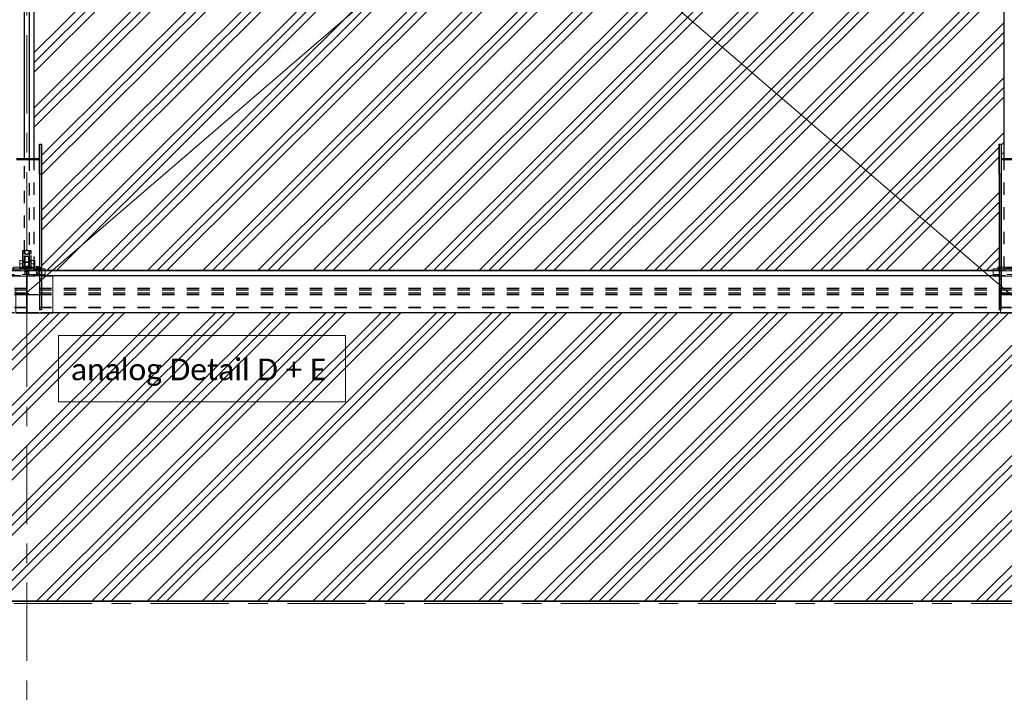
# Model space of a CAD drawing. Header units: metres. Extents: x -25 to 81, y -4 to 26.
# Tile 31 of 53: x 29.91 to 37.91, y -0.02 to 5.5. Entities that reach past the tile are written whole.
import ezdxf

# ---------------------------------------------------------------- set-up
doc = ezdxf.new("R2010")
doc.units = ezdxf.units.M
for name, pattern in [('Rasterlinie', [1.11125, 0.635, -0.15875, 0.15875, -0.15875]), ('Strich', [0.3175, 0.15875, -0.15875]), ('Verdeckt', [0.15, 0.1, -0.05])]:
    doc.linetypes.add(name, pattern=pattern)
for name, color, linetype, lineweight in [('_Verdeckte Linien_', 7, 'Strich', 18), ('A-DETL-THIN', 151, 'Continuous', 18), ('A-FLOR', 192, 'Continuous', 35), ('A-FLOR-PATT', 8, 'Continuous', 50), ('S-BEAM', 12, 'Continuous', 35), ('S-BEAM-HDLN', 1, 'Verdeckt', 25), ('S-COLS-HDLN', 52, 'Verdeckt', 25), ('S-GRID', 1, 'Continuous', 9), ('Text', 250, 'Continuous', 9), ('Tragwerksverbindungen', 7, 'Continuous', 18)]:
    doc.layers.add(name, color=color, linetype=linetype, lineweight=lineweight)
doc.styles.add('Calibri_4', font='calibri.ttf', dxfattribs={"height": 0.175})

# ---------------------------------------------------------------- blocks, each defined once
blk = doc.blocks.new('FP_32-Dach _Draufsicht_')
at = {"layer": 'A-FLOR-PATT', "lineweight": 18}
for p, q in [((18.6235, 5.1561), (20.2477, 6.7741)), ((18.6235, 4.7088), (20.6967, 6.7741)), ((18.6235, 5.077), (20.3271, 6.7741)), ((18.6235, 4.6297), (20.7761, 6.7741)), ((18.6235, 5.2352), (20.1683, 6.7741)), ((18.6235, 4.7879), (20.6174, 6.7741)), ((18.6235, 5.1561), (20.2477, 6.7741)), ((18.6235, 4.7088), (20.6967, 6.7741)), ((18.6235, 5.077), (20.3271, 6.7741)), ((18.6235, 4.6297), (20.7761, 6.7741)), ((18.6235, 5.2352), (20.1683, 6.7741)), ((18.6235, 4.7879), (20.6174, 6.7741)), ((18.6835, 4.3213), (21.1457, 6.7741)), ((18.6835, 3.874), (21.5948, 6.7741)), ((18.6835, 4.2422), (21.2251, 6.7741)), ((18.6835, 3.7949), (21.6741, 6.7741)), ((18.6835, 4.4003), (21.0664, 6.7741)), ((18.6835, 3.953), (21.5154, 6.7741)), ((18.6835, 3.5057), (21.9644, 6.7741)), ((18.6835, 4.3213), (21.1457, 6.7741)), ((18.6835, 3.874), (21.5948, 6.7741)), ((18.6835, 4.2422), (21.2251, 6.7741)), ((18.6835, 3.7949), (21.6741, 6.7741)), ((18.6835, 4.4003), (21.0664, 6.7741)), ((18.6835, 3.953), (21.5154, 6.7741)), ((18.6835, 3.5057), (21.9644, 6.7741)), ((18.722, 3.465), (22.0438, 6.7741)), ((18.722, 3.465), (22.0438, 6.7741)), ((18.8014, 3.465), (22.1231, 6.7741)), ((18.8014, 3.465), (22.1231, 6.7741)), ((19.0916, 3.465), (22.4134, 6.7741)), ((19.0916, 3.465), (22.4134, 6.7741)), ((19.171, 3.465), (22.4928, 6.7741)), ((19.171, 3.465), (22.4928, 6.7741)), ((19.2504, 3.465), (22.5722, 6.7741)), ((19.2504, 3.465), (22.5722, 6.7741)), ((19.5407, 3.465), (22.8624, 6.7741)), ((19.5407, 3.465), (22.8624, 6.7741)), ((19.62, 3.465), (22.9418, 6.7741)), ((19.62, 3.465), (22.9418, 6.7741)), ((19.6994, 3.465), (23.0212, 6.7741)), ((19.6994, 3.465), (23.0212, 6.7741)), ((19.9897, 3.465), (23.3114, 6.7741)), ((19.9897, 3.465), (23.3114, 6.7741)), ((20.069, 3.465), (23.3908, 6.7741)), ((20.069, 3.465), (23.3908, 6.7741)), ((20.1484, 3.465), (23.4702, 6.7741)), ((20.1484, 3.465), (23.4702, 6.7741)), ((20.4387, 3.465), (23.7604, 6.7741)), ((20.4387, 3.465), (23.7604, 6.7741)), ((20.5181, 3.465), (23.8398, 6.7741)), ((20.5181, 3.465), (23.8398, 6.7741)), ((20.5974, 3.465), (23.9192, 6.7741)), ((20.5974, 3.465), (23.9192, 6.7741)), ((20.8877, 3.465), (24.2095, 6.7741)), ((20.8877, 3.465), (24.2095, 6.7741)), ((20.9671, 3.465), (24.2888, 6.7741)), ((20.9671, 3.465), (24.2888, 6.7741)), ((21.0465, 3.465), (24.3682, 6.7741)), ((21.0465, 3.465), (24.3682, 6.7741)), ((21.3367, 3.465), (24.6585, 6.7741)), ((21.3367, 3.465), (24.6585, 6.7741)), ((21.4161, 3.465), (24.7378, 6.7741)), ((21.4161, 3.465), (24.7378, 6.7741)), ((21.4955, 3.465), (24.8172, 6.7741)), ((21.4955, 3.465), (24.8172, 6.7741)), ((21.7857, 3.465), (25.1075, 6.7741)), ((21.7857, 3.465), (25.1075, 6.7741)), ((21.8651, 3.465), (25.1869, 6.7741)), ((21.8651, 3.465), (25.1869, 6.7741)), ((21.9445, 3.465), (25.2662, 6.7741)), ((21.9445, 3.465), (25.2662, 6.7741)), ((22.2347, 3.465), (25.5565, 6.7741)), ((22.2347, 3.465), (25.5565, 6.7741)), ((22.3141, 3.465), (25.6359, 6.7741)), ((22.3141, 3.465), (25.6359, 6.7741)), ((22.3935, 3.465), (25.7152, 6.7741)), ((22.3935, 3.465), (25.7152, 6.7741)), ((22.6838, 3.465), (26.0055, 6.7741)), ((22.6838, 3.465), (26.0055, 6.7741)), ((22.7631, 3.465), (26.0849, 6.7741)), ((22.7631, 3.465), (26.0849, 6.7741)), ((22.8425, 3.465), (26.1643, 6.7741)), ((22.8425, 3.465), (26.1643, 6.7741)), ((23.1328, 3.465), (26.4545, 6.7741)), ((23.1328, 3.465), (26.4545, 6.7741)), ((23.2121, 3.465), (26.5035, 6.7439)), ((23.2121, 3.465), (26.5035, 6.7439)), ((23.2915, 3.465), (26.5035, 6.6648)), ((23.2915, 3.465), (26.5035, 6.6648)), ((23.5818, 3.465), (26.5035, 6.3756)), ((23.5818, 3.465), (26.5035, 6.3756)), ((23.6612, 3.465), (26.5035, 6.2966)), ((23.6612, 3.465), (26.5035, 6.2966)), ((23.7405, 3.465), (26.5035, 6.2175)), ((23.7405, 3.465), (26.5035, 6.2175)), ((24.0308, 3.465), (26.5035, 5.9283)), ((24.0308, 3.465), (26.5035, 5.9283)), ((24.1102, 3.465), (26.5035, 5.8493)), ((24.1102, 3.465), (26.5035, 5.8493)), ((24.1896, 3.465), (26.5035, 5.7702)), ((24.1896, 3.465), (26.5035, 5.7702)), ((24.4798, 3.465), (26.5035, 5.481)), ((24.4798, 3.465), (26.5035, 5.481)), ((24.5592, 3.465), (26.5035, 5.402)), ((24.5592, 3.465), (26.5035, 5.402)), ((24.6386, 3.465), (26.5035, 5.3229)), ((24.6386, 3.465), (26.5035, 5.3229)), ((24.9288, 3.465), (26.5035, 5.0337)), ((24.9288, 3.465), (26.5035, 5.0337)), ((25.0082, 3.465), (26.5035, 4.9546)), ((25.0082, 3.465), (26.5035, 4.9546)), ((25.0876, 3.465), (26.5035, 4.8756)), ((25.0876, 3.465), (26.5035, 4.8756)), ((25.3778, 3.465), (26.5035, 4.5864)), ((25.3778, 3.465), (26.5035, 4.5864)), ((26.4795, 4.4834), (26.5035, 4.5073)), ((26.4795, 4.4834), (26.5035, 4.5073)), ((25.4572, 3.465), (26.4635, 4.4675)), ((25.4572, 3.465), (26.4635, 4.4675)), ((26.4795, 4.4044), (26.5035, 4.4283)), ((26.4795, 4.4044), (26.5035, 4.4283)), ((18.6579, 4.3748), (18.6675, 4.3844)), ((18.6579, 4.3748), (18.6675, 4.3844)), ((25.5366, 3.465), (26.4635, 4.3884)), ((25.5366, 3.465), (26.4635, 4.3884)), ((25.8269, 3.465), (26.4635, 4.0993)), ((25.8269, 3.465), (26.4635, 4.0993)), ((25.9062, 3.465), (26.4635, 4.0202)), ((25.9062, 3.465), (26.4635, 4.0202)), ((25.9856, 3.465), (26.4635, 3.9411)), ((25.9856, 3.465), (26.4635, 3.9411)), ((26.2759, 3.465), (26.4635, 3.6519)), ((26.2759, 3.465), (26.4635, 3.6519)), ((26.3552, 3.465), (26.4635, 3.5729)), ((26.3552, 3.465), (26.4635, 3.5729)), ((26.4496, 3.4799), (26.4535, 3.4838)), ((26.4496, 3.4799), (26.4535, 3.4838)), ((16.3971, 0.7806), (18.7466, 3.1213)), ((16.3971, 0.7806), (18.7466, 3.1213)), ((16.4764, 0.7806), (18.8278, 3.123)), ((16.4764, 0.7806), (18.8278, 3.123)), ((16.5558, 0.7806), (18.9071, 3.123)), ((16.5558, 0.7806), (18.9071, 3.123)), ((16.8461, 0.7806), (19.1974, 3.123)), ((16.8461, 0.7806), (19.1974, 3.123)), ((16.9254, 0.7806), (19.2768, 3.123)), ((16.9254, 0.7806), (19.2768, 3.123)), ((17.0048, 0.7806), (19.3562, 3.123)), ((17.0048, 0.7806), (19.3562, 3.123)), ((17.2951, 0.7806), (19.6464, 3.123)), ((17.2951, 0.7806), (19.6464, 3.123)), ((17.3745, 0.7806), (19.7258, 3.123)), ((17.3745, 0.7806), (19.7258, 3.123)), ((17.4538, 0.7806), (19.8052, 3.123)), ((17.4538, 0.7806), (19.8052, 3.123)), ((17.7441, 0.7806), (20.0954, 3.123)), ((17.7441, 0.7806), (20.0954, 3.123)), ((17.8235, 0.7806), (20.1748, 3.123)), ((17.8235, 0.7806), (20.1748, 3.123)), ((17.9028, 0.7806), (20.2542, 3.123)), ((17.9028, 0.7806), (20.2542, 3.123)), ((18.1931, 0.7806), (20.5445, 3.123)), ((18.1931, 0.7806), (20.5445, 3.123)), ((18.2725, 0.7806), (20.6238, 3.123)), ((18.2725, 0.7806), (20.6238, 3.123)), ((18.3519, 0.7806), (20.7032, 3.123)), ((18.3519, 0.7806), (20.7032, 3.123)), ((18.6421, 0.7806), (20.9935, 3.123)), ((18.6421, 0.7806), (20.9935, 3.123)), ((18.7215, 0.7806), (21.0728, 3.123)), ((18.7215, 0.7806), (21.0728, 3.123)), ((18.8009, 0.7806), (21.1522, 3.123)), ((18.8009, 0.7806), (21.1522, 3.123)), ((19.0911, 0.7806), (21.4425, 3.123)), ((19.0911, 0.7806), (21.4425, 3.123)), ((19.1705, 0.7806), (21.5219, 3.123)), ((19.1705, 0.7806), (21.5219, 3.123)), ((19.2499, 0.7806), (21.6012, 3.123)), ((19.2499, 0.7806), (21.6012, 3.123)), ((19.5401, 0.7806), (21.8915, 3.123)), ((19.5401, 0.7806), (21.8915, 3.123)), ((19.6195, 0.7806), (21.9709, 3.123)), ((19.6195, 0.7806), (21.9709, 3.123)), ((19.6989, 0.7806), (22.0502, 3.123)), ((19.6989, 0.7806), (22.0502, 3.123)), ((19.9892, 0.7806), (22.3405, 3.123)), ((19.9892, 0.7806), (22.3405, 3.123)), ((20.0685, 0.7806), (22.4199, 3.123)), ((20.0685, 0.7806), (22.4199, 3.123)), ((20.1479, 0.7806), (22.4993, 3.123)), ((20.1479, 0.7806), (22.4993, 3.123)), ((20.4382, 0.7806), (22.7895, 3.123)), ((20.4382, 0.7806), (22.7895, 3.123)), ((20.5175, 0.7806), (22.8689, 3.123)), ((20.5175, 0.7806), (22.8689, 3.123)), ((20.5969, 0.7806), (22.9483, 3.123)), ((20.5969, 0.7806), (22.9483, 3.123)), ((20.8872, 0.7806), (23.2385, 3.123)), ((20.8872, 0.7806), (23.2385, 3.123)), ((20.9666, 0.7806), (23.3179, 3.123)), ((20.9666, 0.7806), (23.3179, 3.123)), ((21.0459, 0.7806), (23.3973, 3.123)), ((21.0459, 0.7806), (23.3973, 3.123)), ((21.3362, 0.7806), (23.6875, 3.123)), ((21.3362, 0.7806), (23.6875, 3.123)), ((21.4156, 0.7806), (23.7669, 3.123)), ((21.4156, 0.7806), (23.7669, 3.123)), ((21.4949, 0.7806), (23.8463, 3.123)), ((21.4949, 0.7806), (23.8463, 3.123)), ((21.7852, 0.7806), (24.1366, 3.123)), ((21.7852, 0.7806), (24.1366, 3.123)), ((21.8646, 0.7806), (24.2159, 3.123)), ((21.8646, 0.7806), (24.2159, 3.123)), ((21.944, 0.7806), (24.2953, 3.123)), ((21.944, 0.7806), (24.2953, 3.123)), ((22.2342, 0.7806), (24.5856, 3.123)), ((22.2342, 0.7806), (24.5856, 3.123)), ((22.3136, 0.7806), (24.6649, 3.123)), ((22.3136, 0.7806), (24.6649, 3.123)), ((22.393, 0.7806), (24.7443, 3.123)), ((22.393, 0.7806), (24.7443, 3.123)), ((22.6832, 0.7806), (25.0346, 3.123)), ((22.6832, 0.7806), (25.0346, 3.123)), ((22.7626, 0.7806), (25.114, 3.123)), ((22.7626, 0.7806), (25.114, 3.123)), ((22.842, 0.7806), (25.1933, 3.123)), ((22.842, 0.7806), (25.1933, 3.123)), ((23.1323, 0.7806), (25.4836, 3.123)), ((23.1323, 0.7806), (25.4836, 3.123)), ((23.2116, 0.7806), (25.563, 3.123)), ((23.2116, 0.7806), (25.563, 3.123)), ((23.291, 0.7806), (25.6423, 3.123)), ((23.291, 0.7806), (25.6423, 3.123)), ((23.5813, 0.7806), (25.9326, 3.123)), ((23.5813, 0.7806), (25.9326, 3.123)), ((23.6606, 0.7806), (26.012, 3.123)), ((23.6606, 0.7806), (26.012, 3.123)), ((23.74, 0.7806), (26.0914, 3.123)), ((23.74, 0.7806), (26.0914, 3.123)), ((24.0303, 0.7806), (26.3816, 3.123)), ((24.0303, 0.7806), (26.3816, 3.123)), ((24.1097, 0.7806), (26.461, 3.123)), ((24.1097, 0.7806), (26.461, 3.123)), ((24.189, 0.7806), (26.5386, 3.1213)), ((24.189, 0.7806), (26.5386, 3.1213)), ((24.4793, 0.7806), (26.8306, 3.123)), ((24.4793, 0.7806), (26.8306, 3.123)), ((24.5587, 0.7806), (26.91, 3.123)), ((24.5587, 0.7806), (26.91, 3.123)), ((24.638, 0.7806), (26.9894, 3.123)), ((24.638, 0.7806), (26.9894, 3.123)), ((24.9283, 0.7806), (27.2796, 3.123)), ((24.9283, 0.7806), (27.2796, 3.123)), ((25.0077, 0.7806), (27.359, 3.123)), ((25.0077, 0.7806), (27.359, 3.123)), ((25.0871, 0.7806), (27.4384, 3.123)), ((25.0871, 0.7806), (27.4384, 3.123)), ((25.3773, 0.7806), (27.7287, 3.123)), ((25.3773, 0.7806), (27.7287, 3.123)), ((25.4567, 0.7806), (27.808, 3.123)), ((25.4567, 0.7806), (27.808, 3.123)), ((25.5361, 0.7806), (27.8874, 3.123)), ((25.5361, 0.7806), (27.8874, 3.123)), ((25.8263, 0.7806), (28.1777, 3.123)), ((25.8263, 0.7806), (28.1777, 3.123)), ((25.9057, 0.7806), (28.257, 3.123)), ((25.9057, 0.7806), (28.257, 3.123)), ((25.9851, 0.7806), (28.3364, 3.123)), ((25.9851, 0.7806), (28.3364, 3.123)), ((26.2753, 0.7806), (28.6267, 3.123)), ((26.2753, 0.7806), (28.6267, 3.123)), ((26.3547, 0.7806), (28.7061, 3.123)), ((26.3547, 0.7806), (28.7061, 3.123)), ((26.4341, 0.7806), (28.7854, 3.123)), ((26.4341, 0.7806), (28.7854, 3.123))]:
    blk.add_line(p, q, dxfattribs=at)
blk = doc.blocks.new('HEB Träger - HEB 500-V42-Dach _Draufsicht_')
at = {"layer": 'S-BEAM', "lineweight": 25}
for p, q in [((26.4135, 15.4655), (18.7135, 15.4655)), ((26.4135, 15.463), (18.7135, 15.463)), ((26.4135, 15.4243), (18.7135, 15.4243)), ((26.4135, 15.4219), (18.7135, 15.4219)), ((26.4735, 15.123), (18.7735, 15.123))]:
    blk.add_line(p, q, dxfattribs=at)
at = {"layer": 'S-BEAM-HDLN'}
for p, q in [((18.7135, 15.4655), (18.4136, 15.4655)), ((18.7135, 15.463), (18.4136, 15.463)), ((26.7135, 15.4655), (26.4136, 15.4655)), ((26.7135, 15.463), (26.4136, 15.463)), ((18.7135, 15.4243), (18.4136, 15.4243)), ((18.7135, 15.4219), (18.4136, 15.4219)), ((26.7135, 15.4243), (26.4136, 15.4243)), ((26.7135, 15.4219), (26.4136, 15.4219)), ((46.5635, 15.3208), (-1.4365, 15.3208)), ((46.5635, 15.3064), (-1.4365, 15.3064)), ((46.5635, 15.2821), (-1.4365, 15.2821)), ((46.5635, 15.2677), (-1.4365, 15.2677)), ((46.5635, 15.1666), (-1.4365, 15.1666)), ((46.5635, 15.1642), (-1.4365, 15.1642)), ((-1.4365, 15.1255), (46.5635, 15.1255)), ((18.7735, 15.123), (18.4736, 15.123)), ((26.7735, 15.123), (26.4736, 15.123))]:
    blk.add_line(p, q, dxfattribs=at)
blk = doc.blocks.new('Rundstahl Träger - RB 36-V40-Dach _Draufsicht_')
at = {"layer": 'S-BEAM', "lineweight": 25}
for p, q in [((2.5435, 16.3748), (2.5435, 19.2329)), ((2.5835, 19.2329), (2.5835, 16.3748))]:
    blk.add_line(p, q, dxfattribs=at)
for start_param, end_param in [(0, 3.141593), (3.154186, 6.270592)]:
    blk.add_ellipse((2.5635, 19.2329), major_axis=(0.02, 0), ratio=0.750552, start_param=start_param, end_param=end_param, dxfattribs=at)
at = {"layer": 'S-BEAM-HDLN'}
for p, q in [((2.5435, 15.6139), (2.5435, 16.3748)), ((2.5835, 16.3748), (2.5835, 15.6139))]:
    blk.add_line(p, q, dxfattribs=at)
for start_param, end_param in [(0.012594, 3.128999), (3.141593, 6.283185)]:
    blk.add_ellipse((2.5635, 15.6139), major_axis=(0.02, 0), ratio=0.750552, start_param=start_param, end_param=end_param, dxfattribs=at)
blk = doc.blocks.new('Öse43 - Öse2-1138535-Dach _Draufsicht_')
at = {"layer": 'S-COLS-HDLN'}
for p, q in [((2.5287, 28.2251), (2.5287, 28.2049)), ((2.5437, 28.2251), (2.5287, 28.2251)), ((2.5287, 28.2049), (2.5287, 28.087)), ((2.5287, 28.2049), (2.5437, 28.2049)), ((2.5437, 28.2049), (2.5437, 28.2251)), ((2.5437, 28.087), (2.5437, 28.2049)), ((2.5287, 28.1463), (2.5437, 28.1463)), ((2.5287, 28.1359), (2.5437, 28.1359)), ((2.5437, 28.0988), (2.5287, 28.0988)), ((2.5287, 28.087), (2.5287, 28.077)), ((2.5287, 28.087), (2.5437, 28.087)), ((2.5437, 28.077), (2.5437, 28.087)), ((2.5437, 28.077), (2.5287, 28.077))]:
    blk.add_line(p, q, dxfattribs=at)
blk = doc.blocks.new('Öse44 - Öse2-1138549-Dach _Draufsicht_')
at = {"layer": 'S-COLS-HDLN'}
for p, q in [((2.5835, 40.0819), (2.5835, 40.0616)), ((2.5985, 40.0819), (2.5835, 40.0819)), ((2.5985, 40.0616), (2.5985, 40.0819)), ((2.5835, 40.0616), (2.5835, 39.944)), ((2.5835, 40.0616), (2.5985, 40.0616)), ((2.5835, 40.0033), (2.5985, 40.0033)), ((2.5985, 39.944), (2.5985, 40.0616)), ((2.5835, 39.9929), (2.5985, 39.9929)), ((2.5985, 39.9558), (2.5835, 39.9558)), ((2.5835, 39.944), (2.5835, 39.934)), ((2.5835, 39.944), (2.5985, 39.944)), ((2.5985, 39.934), (2.5835, 39.934)), ((2.5985, 39.934), (2.5985, 39.944))]:
    blk.add_line(p, q, dxfattribs=at)
blk = doc.blocks.new('SP-TV-Schraube_Mutter_001 - M36-1128529-Dach _Draufsicht_')
at = {"layer": '_Verdeckte Linien_'}
for p, q in [((0, 0.0225), (-0.0275, 0.0225)), ((-0.0275, 0), (-0.0275, 0.0225)), ((-0.0275, 0), (0, 0)), ((-0.018, -0.0698), (-0.018, 0)), ((0.0275, 0.0225), (0, 0.0225)), ((0, 0.0225), (0, 0)), ((0, 0), (0.0275, 0)), ((0.018, 0), (0.018, -0.0698)), ((0.0275, 0.0225), (0.0275, 0)), ((0, -0.0698), (-0.0275, -0.0698)), ((-0.0275, -0.0988), (-0.0275, -0.0698)), ((0.0275, -0.0698), (0, -0.0698)), ((0, -0.0698), (0, -0.0988)), ((0.0275, -0.0698), (0.0275, -0.0988)), ((-0.0275, -0.0988), (0, -0.0988)), ((0, -0.0988), (0.0275, -0.0988))]:
    blk.add_line(p, q, dxfattribs=at)
blk = doc.blocks.new('Verbindungsblech21 - Verbindungsblech2-1138668-Dach _Draufsicht_')
at = {"layer": 'S-COLS-HDLN'}
for p, q in [((2.5605, 27.9041), (2.5605, 27.8697)), ((2.5605, 27.9041), (2.5665, 27.9041)), ((2.5665, 27.8814), (2.5605, 27.8814)), ((2.5605, 27.8697), (2.5605, 27.8426)), ((2.5665, 27.8697), (2.5605, 27.8697)), ((2.5605, 27.8426), (2.5605, 27.7387)), ((2.5605, 27.8426), (2.5665, 27.8426)), ((2.5665, 27.8697), (2.5665, 27.9041)), ((2.5665, 27.8426), (2.5665, 27.8697)), ((2.5665, 27.7387), (2.5665, 27.8426)), ((2.5605, 27.7773), (2.5665, 27.7773)), ((2.5665, 27.7623), (2.5605, 27.7623)), ((2.5605, 27.7387), (2.5605, 27.7261)), ((2.5665, 27.7387), (2.5605, 27.7387)), ((2.5605, 27.7261), (2.5665, 27.7261)), ((2.5665, 27.7261), (2.5665, 27.7387))]:
    blk.add_line(p, q, dxfattribs=at)
blk = doc.blocks.new('Verbindungsblech22 - Verbindungsblech2-1138746-Dach _Draufsicht_')
at = {"layer": 'S-COLS-HDLN'}
for p, q in [((2.5605, 28.0622), (2.5605, 28.0259)), ((2.5605, 28.0622), (2.5665, 28.0622)), ((2.5665, 28.0496), (2.5605, 28.0496)), ((2.5605, 28.0259), (2.5605, 28.0109)), ((2.5665, 28.0259), (2.5605, 28.0259)), ((2.5605, 28.0109), (2.5605, 27.9069)), ((2.5605, 28.0109), (2.5665, 28.0109)), ((2.5665, 28.0259), (2.5665, 28.0622)), ((2.5665, 28.0109), (2.5665, 28.0259)), ((2.5665, 27.9069), (2.5665, 28.0109)), ((2.5605, 27.9456), (2.5665, 27.9456)), ((2.5665, 27.9185), (2.5605, 27.9185)), ((2.5605, 27.9069), (2.5605, 27.8841)), ((2.5665, 27.9069), (2.5605, 27.9069)), ((2.5605, 27.8841), (2.5665, 27.8841)), ((2.5665, 27.8841), (2.5665, 27.9069))]:
    blk.add_line(p, q, dxfattribs=at)
blk = doc.blocks.new('Lasche richtig23 - Lasche richtig-1138765-Dach _Draufsicht_')
at = {"layer": 'S-COLS-HDLN'}
for p, q in [((2.546, 28.1823), (2.581, 28.1823)), ((2.546, 28.1823), (2.546, 28.1755)), ((2.546, 28.1823), (2.546, 28.0891)), ((2.581, 28.0891), (2.581, 28.1823)), ((2.581, 28.1755), (2.581, 28.1823)), ((2.546, 28.1353), (2.581, 28.1353)), ((2.581, 28.0982), (2.546, 28.0982)), ((2.546, 28.0891), (2.546, 28.0367)), ((2.581, 28.0367), (2.581, 28.0891)), ((2.546, 28.0654), (2.581, 28.0654)), ((2.581, 28.0589), (2.546, 28.0589)), ((2.546, 28.0367), (2.581, 28.0367))]:
    blk.add_line(p, q, dxfattribs=at)
blk = doc.blocks.new('SP-TV-Schraube_DIN4017_001 - M12-V54-Dach _Draufsicht_')
at = {"layer": '_Verdeckte Linien_'}
for p, q in [((2.6395, 3.4984), (2.6485, 3.4989)), ((2.6395, 3.4975), (2.6395, 3.4984)), ((2.6485, 3.4971), (2.6395, 3.4975)), ((2.6395, 3.4975), (2.6395, 3.49)), ((2.6485, 3.4914), (2.6395, 3.4909)), ((2.6395, 3.49), (2.6485, 3.4896)), ((2.6425, 3.4457), (2.6425, 3.4905)), ((2.6485, 3.4989), (2.6575, 3.4984)), ((2.6485, 3.4971), (2.6485, 3.4989)), ((2.6575, 3.4975), (2.6485, 3.4971)), ((2.6485, 3.4896), (2.6485, 3.4971)), ((2.6575, 3.4909), (2.6485, 3.4914)), ((2.6485, 3.4896), (2.6575, 3.49)), ((2.6545, 3.4905), (2.6545, 3.4457)), ((2.6575, 3.4984), (2.6575, 3.4975)), ((2.6575, 3.49), (2.6575, 3.4975))]:
    blk.add_line(p, q, dxfattribs=at)
for centre, start_param, end_param in [((2.6485, 3.4905), 0, 3.141593), ((2.6485, 3.4905), 3.141593, 6.283185), ((2.6485, 3.4457), 0, 3.141593), ((2.6485, 3.4457), 3.141593, 6.283185)]:
    blk.add_ellipse(centre, major_axis=(0.006, 0), ratio=0.087156, start_param=start_param, end_param=end_param, dxfattribs=at)
blk = doc.blocks.new('SP-TV-AP-Rechteck_002 - AP-Rechteck-V56-Dach _Draufsicht_')
at = {"layer": '_Verdeckte Linien_'}
for p, q in [((2.7135, 3.4219), (2.4735, 3.4219)), ((2.4735, 3.4219), (2.4735, 3.4202)), ((2.4735, 3.1471), (2.4735, 3.4202)), ((2.4735, 3.4202), (2.6835, 3.4202)), ((2.4735, 3.123), (2.7735, 3.123))]:
    blk.add_line(p, q, dxfattribs=at)
at = {"layer": 'Tragwerksverbindungen'}
for p, q in [((2.6835, 3.4202), (2.7735, 3.4202)), ((2.7735, 3.4219), (2.7135, 3.4219)), ((2.7735, 3.4219), (2.7735, 3.4202)), ((2.7735, 3.4202), (2.7735, 3.1213)), ((2.4735, 3.1471), (2.4735, 3.1468)), ((2.4735, 3.1213), (2.4735, 3.1467)), ((2.7735, 3.1213), (2.4735, 3.1213))]:
    blk.add_line(p, q, dxfattribs=at)
blk = doc.blocks.new('SP-TV-AP-Rechteck_002 - AP-Rechteck-V59-Dach _Draufsicht_')
at = {"layer": '_Verdeckte Linien_'}
for p, q in [((2.7135, 3.4655), (2.4135, 3.4655)), ((2.4536, 3.4804), (2.6835, 3.4804)), ((2.6835, 3.4351), (2.4636, 3.4351)), ((2.4636, 3.4202), (2.6835, 3.4202))]:
    blk.add_line(p, q, dxfattribs=at)
at = {"layer": 'Tragwerksverbindungen'}
for p, q in [((2.4135, 3.4351), (2.4135, 3.4804)), ((2.4135, 3.4804), (2.4535, 3.4804)), ((2.6835, 3.4804), (2.7135, 3.4804)), ((2.7135, 3.4804), (2.7135, 3.4351)), ((2.4635, 3.4351), (2.4135, 3.4351)), ((2.4135, 3.4351), (2.4135, 3.4202)), ((2.4135, 3.4202), (2.4635, 3.4202)), ((2.7135, 3.4351), (2.6835, 3.4351)), ((2.6835, 3.4202), (2.7135, 3.4202)), ((2.7135, 3.4351), (2.7135, 3.4202))]:
    blk.add_line(p, q, dxfattribs=at)
blk = doc.blocks.new('SP-TV-AP-Rechteck_002 - AP-Rechteck-V60-Dach _Draufsicht_')
at = {"layer": '_Verdeckte Linien_'}
for p, q in [((2.6735, 3.4786), (2.4535, 3.4786)), ((2.4636, 3.4936), (2.6735, 3.4936)), ((2.6735, 3.4796), (2.4636, 3.4796)), ((2.4636, 3.4647), (2.6735, 3.4647)), ((2.6735, 3.4936), (2.6735, 3.4796)), ((2.6735, 3.4796), (2.6735, 3.4647))]:
    blk.add_line(p, q, dxfattribs=at)
at = {"layer": 'Tragwerksverbindungen'}
for p, q in [((2.4535, 3.4796), (2.4535, 3.4936)), ((2.4535, 3.4936), (2.4635, 3.4936)), ((2.4635, 3.4796), (2.4535, 3.4796)), ((2.4535, 3.4796), (2.4535, 3.4647)), ((2.4535, 3.4647), (2.4635, 3.4647))]:
    blk.add_line(p, q, dxfattribs=at)

msp = doc.modelspace()

# ---------------------------------------------------------------- linework, layer by layer
at = {"layer": 'A-DETL-THIN'}
for p, q in [((37.9724, 10.1694), (29.9724, 3.2879)), ((29.9724, 10.1294), (37.9724, 3.2665))]:
    msp.add_line(p, q, dxfattribs=at)
at = {"layer": 'A-FLOR'}
msp.add_line((9.9724, 0.7812), (57.9724, 0.7812), dxfattribs=at)
at = {"layer": 'S-BEAM', "lineweight": 25}
for p, q in [((30.0324, 4.3748), (30.0324, 8.9147)), ((37.9124, 4.3748), (37.9124, 8.9147)), ((30.0764, 4.3748), (30.0764, 4.4909)), ((30.0764, 4.4909), (30.0924, 4.4909)), ((30.0764, 4.4909), (30.0764, 4.3748)), ((30.0924, 4.4909), (30.0924, 4.2482)), ((30.0924, 4.4909), (30.0924, 3.3997)), ((37.8724, 4.2482), (37.8724, 4.4909)), ((37.8724, 4.4909), (37.8884, 4.4909)), ((37.8724, 4.4909), (37.8724, 3.3997)), ((37.8884, 4.4909), (37.8884, 4.3748)), ((37.8884, 4.4909), (37.8884, 4.3748)), ((29.8884, 4.3748), (30.0764, 4.3748)), ((30.0764, 4.3643), (29.8884, 4.3643)), ((30.0764, 4.2482), (30.0764, 4.3643)), ((30.0764, 4.3643), (30.0764, 3.2679)), ((37.8884, 4.3748), (38.0764, 4.3748)), ((37.8884, 4.3643), (37.8884, 4.2482)), ((38.0764, 4.3643), (37.8884, 4.3643)), ((37.8884, 4.3643), (37.8884, 3.2679)), ((30.0924, 4.2482), (30.0764, 4.2482)), ((30.0764, 4.2482), (30.0764, 3.1471)), ((30.0924, 4.2482), (30.0924, 3.1471)), ((37.8884, 4.2482), (37.8724, 4.2482)), ((37.8724, 4.2482), (37.8724, 3.1471)), ((37.8884, 3.1471), (37.8884, 4.2482)), ((30.0764, 3.2679), (29.8884, 3.2679)), ((38.0764, 3.2679), (37.8884, 3.2679)), ((30.0924, 3.1471), (30.0764, 3.1471)), ((37.8884, 3.1471), (37.8724, 3.1471))]:
    msp.add_line(p, q, dxfattribs=at)
at = {"layer": 'S-BEAM-HDLN'}
for p, q in [((30.0324, 3.4814), (30.0324, 4.3748)), ((30.0764, 4.3748), (30.0764, 4.3643)), ((30.0764, 4.3748), (30.0764, 4.3643)), ((37.8884, 4.3748), (37.8884, 4.3643)), ((37.8884, 4.3748), (37.8884, 4.3643)), ((37.9124, 3.4814), (37.9124, 4.3748)), ((30.0324, 3.4918), (29.9124, 3.4918)), ((29.9124, 3.4814), (30.0324, 3.4814)), ((38.0324, 3.4918), (37.9124, 3.4918)), ((37.9124, 3.4814), (38.0324, 3.4814)), ((30.0764, 3.3997), (30.0924, 3.3997)), ((37.8724, 3.3997), (37.8884, 3.3997)), ((29.8884, 3.2789), (30.0764, 3.2789)), ((37.8884, 3.2789), (38.0764, 3.2789))]:
    msp.add_line(p, q, dxfattribs=at)
at = {"layer": 'S-GRID', "linetype": 'Rasterlinie'}
for p, q in [((29.9724, 25.3796), (29.9724, -0.0229)), ((8.7531, 0.7635), (58.6241, 0.7635))]:
    msp.add_line(p, q, dxfattribs=at)
at = {"layer": 'Text', "flags": 128}
msp.add_lwpolyline([(30.2296, 2.9385), (32.5601, 2.9385), (32.5601, 2.4013), (30.2296, 2.4013)], close=True, dxfattribs=at)

# ---------------------------------------------------------------- block references
at = {"layer": '_Verdeckte Linien_', "rotation": 89.99999999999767}
msp.add_blockref('SP-TV-Schraube_Mutter_001 - M36-1128529-Dach _Draufsicht_', (29.9375, 3.5195), dxfattribs=at)
at = {"layer": '_Verdeckte Linien_'}
for name, p in [('SP-TV-AP-Rechteck_002 - AP-Rechteck-V59-Dach _Draufsicht_', (27.4089, 0)), ('SP-TV-AP-Rechteck_002 - AP-Rechteck-V60-Dach _Draufsicht_', (27.4089, 0)), ('SP-TV-Schraube_DIN4017_001 - M12-V54-Dach _Draufsicht_', (27.4089, 0)), ('SP-TV-Schraube_DIN4017_001 - M12-V54-Dach _Draufsicht_', (27.4089, -0.0078)), ('SP-TV-AP-Rechteck_002 - AP-Rechteck-V59-Dach _Draufsicht_', (35.4089, 0)), ('SP-TV-AP-Rechteck_002 - AP-Rechteck-V60-Dach _Draufsicht_', (35.4089, 0)), ('SP-TV-AP-Rechteck_002 - AP-Rechteck-V56-Dach _Draufsicht_', (27.4089, 0)), ('SP-TV-AP-Rechteck_002 - AP-Rechteck-V56-Dach _Draufsicht_', (35.4089, 0))]:
    msp.add_blockref(name, p, dxfattribs=at)
at = {"layer": 'A-FLOR'}
msp.add_blockref('FP_32-Dach _Draufsicht_', (11.4089, 0), dxfattribs=at)
at = {"layer": 'S-BEAM-HDLN'}
for name, p in [('Rundstahl Träger - RB 36-V40-Dach _Draufsicht_', (27.4089, -12)), ('HEB Träger - HEB 500-V42-Dach _Draufsicht_', (11.4089, -12))]:
    msp.add_blockref(name, p, dxfattribs=at)
at = {"layer": 'S-COLS-HDLN'}
for name, p in [('Öse43 - Öse2-1138535-Dach _Draufsicht_', (27.4089, -24.5999)), ('Öse44 - Öse2-1138549-Dach _Draufsicht_', (27.4089, -36.457)), ('Lasche richtig23 - Lasche richtig-1138765-Dach _Draufsicht_', (27.4089, -24.5999)), ('Verbindungsblech22 - Verbindungsblech2-1138746-Dach _Draufsicht_', (27.4089, -24.5999)), ('Verbindungsblech21 - Verbindungsblech2-1138668-Dach _Draufsicht_', (27.4089, -24.5999))]:
    msp.add_blockref(name, p, dxfattribs=at)

# ---------------------------------------------------------------- texts
at = {"layer": 'Text', "color": 7, "insert": (30.3312, 2.7506), "char_height": 0.175, "width": 2.537341, "attachment_point": 1, "style": 'Calibri_4'}
msp.add_mtext('analog Detail D + E', dxfattribs=at)

doc.saveas('drawing.dxf')
